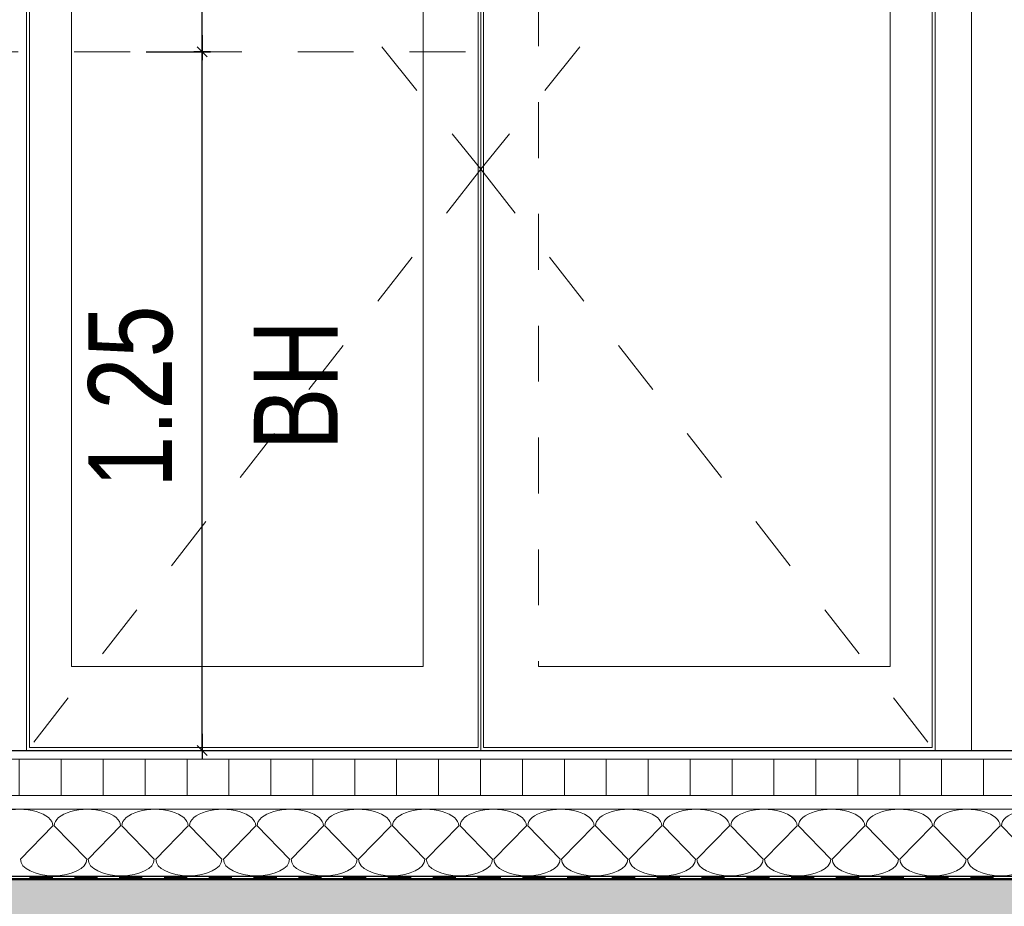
# Model space of a CAD drawing. Header units: metres. Extents: x 1314 to 1415, y -87 to -52.
# Tile 123 of 256: x 1338.9 to 1340.66, y -81.57 to -79.98. Entities that reach past the tile are written whole.
import ezdxf

# ---------------------------------------------------------------- set-up
doc = ezdxf.new("R2010")
doc.units = ezdxf.units.M
doc.header["$PDMODE"] = 65
for name, pattern in [('AUSGEZOGEN', [0]), ('PUNKT2_S9', [0.0015, 0, -0.0015]), ('VERDECKT2_S2', [0.15, 0.1, -0.05])]:
    doc.linetypes.add(name, pattern=pattern)
for name, color, linetype, lineweight in [('XR$2$Achsen', 4, 'AUSGEZOGEN', 13), ('XR$2$Ansicht', 1, 'AUSGEZOGEN', 50), ('XR$2$Design', 4, 'AUSGEZOGEN', 13), ('XR$2$Fenster', 3, 'AUSGEZOGEN', 18), ('XR$2$Text 1_100', 3, 'AUSGEZOGEN', 18), ('XR$2$Türen', 3, 'AUSGEZOGEN', 18), ('XR$2$Wand', 1, 'AUSGEZOGEN', 50), ('XR$3$Maßlinie 1_50', 7, 'AUSGEZOGEN', 25), ('XR$4$Design', 4, 'AUSGEZOGEN', 13), ('XR$4$Muster', 4, 'AUSGEZOGEN', 13), ('XR$4$Schraffur', 4, 'AUSGEZOGEN', 13), ('XR$4$Wand', 1, 'AUSGEZOGEN', 50)]:
    doc.layers.add(name, color=color, linetype=linetype, lineweight=lineweight)
doc.styles.add('ARIAL', font='arial.ttf')
doc.dimstyles.new('DIMSTYLE_18', dxfattribs={"dimtxt": 0.175, "dimasz": 0.15, "dimexe": 0, "dimexo": 0, "dimgap": 0.0875, "dimtad": 2, "dimdec": 3, "dimrnd": 0.005, "dimzin": 4, "dimdsep": 46, "dimtxsty": 'ARIAL', "dimblk1": 'ALL_ML_KREIS', "dimblk2": 'ALL_ML_KREIS', "dimsah": 1, "dimcen": 0, "dimclrd": 3, "dimclre": 3, "dimclrt": 3, "dimadec": 0, "dimazin": 0, "dimtfac": 1, "dimtdec": 0, "dimtix": 1, "dimtmove": 2, "dimatfit": 3, "dimfxl": 0, "dimtzin": 0, "dimlwd": 0, "dimlwe": 25, "dimarcsym": 0})
doc.dimstyles.new('DIMSTYLE_20', dxfattribs={"dimtxt": 0.15, "dimasz": 0.03, "dimexe": 0, "dimexo": 0, "dimgap": 0.075, "dimtad": 2, "dimrnd": 0.005, "dimzin": 4, "dimdsep": 46, "dimtxsty": 'ARIAL', "dimblk1": 'ALL_ML_STRICH', "dimblk2": 'ALL_ML_STRICH', "dimsah": 1, "dimcen": 0, "dimclrd": 3, "dimclre": 3, "dimclrt": 3, "dimadec": 0, "dimazin": 0, "dimtfac": 1, "dimtdec": 0, "dimtix": 1, "dimtmove": 2, "dimatfit": 3, "dimfxl": 0, "dimtzin": 0, "dimlwd": 0, "dimlwe": 25, "dimarcsym": 0})
doc.dimstyles.new('DIMSTYLE_7', dxfattribs={"dimtxt": 0.125, "dimasz": 0.15, "dimexe": 0, "dimexo": 0, "dimgap": 0.0625, "dimtad": 2, "dimdec": 3, "dimrnd": 0.005, "dimzin": 4, "dimdsep": 46, "dimtxsty": 'ARIAL', "dimblk1": 'ALL_ML_KREIS', "dimblk2": 'ALL_ML_KREIS', "dimsah": 1, "dimcen": 0, "dimclrd": 3, "dimclre": 3, "dimclrt": 3, "dimadec": 0, "dimazin": 0, "dimtfac": 1, "dimtdec": 0, "dimtix": 1, "dimtmove": 2, "dimatfit": 3, "dimfxl": 0, "dimtzin": 0, "dimlwd": 0, "dimlwe": 25, "dimarcsym": 0})
doc.dimstyles.new('DIMSTYLE_9', dxfattribs={"dimtxt": 0.125, "dimasz": 0.15, "dimexe": 0, "dimexo": 0, "dimgap": 0.0625, "dimtad": 2, "dimrnd": 0.005, "dimzin": 4, "dimdsep": 46, "dimtxsty": 'ARIAL', "dimblk1": 'ALL_ML_KREIS', "dimblk2": 'ALL_ML_KREIS', "dimsah": 1, "dimcen": 0, "dimclrd": 3, "dimclre": 3, "dimclrt": 3, "dimadec": 0, "dimazin": 0, "dimtfac": 1, "dimtdec": 0, "dimtix": 1, "dimtmove": 2, "dimatfit": 3, "dimfxl": 0, "dimtzin": 0, "dimlwd": 0, "dimlwe": 25, "dimarcsym": 0})

# ---------------------------------------------------------------- blocks, each defined once
blk = doc.blocks.new('MUSTERELEMENT_29')
at = {"layer": 'XR$2$Design', "color": 4, "linetype": 'AUSGEZOGEN', "lineweight": 13, "transparency": 33554687}
for p, q in [((1338.839, -81.5158), (1338.9191, -81.5158)), ((1338.9191, -81.5158), (1338.9993, -81.5158)), ((1338.9191, -81.5158), (1338.9191, -81.5208)), ((1338.9191, -81.5158), (1338.9191, -81.5208)), ((1338.9191, -81.5168), (1338.9592, -81.5168)), ((1338.9191, -81.5178), (1338.9592, -81.5178)), ((1338.9592, -81.5158), (1338.9592, -81.5208)), ((1338.9993, -81.5158), (1339.0794, -81.5158)), ((1338.9993, -81.5158), (1338.9993, -81.5208)), ((1338.9993, -81.5158), (1338.9993, -81.5208)), ((1338.9993, -81.5168), (1339.0393, -81.5168)), ((1338.9993, -81.5178), (1339.0393, -81.5178)), ((1339.0393, -81.5158), (1339.0393, -81.5208)), ((1339.0794, -81.5158), (1339.1596, -81.5158)), ((1339.0794, -81.5158), (1339.0794, -81.5208)), ((1339.0794, -81.5158), (1339.0794, -81.5208)), ((1339.0794, -81.5168), (1339.1195, -81.5168)), ((1339.0794, -81.5178), (1339.1195, -81.5178)), ((1339.1195, -81.5158), (1339.1195, -81.5208)), ((1339.1596, -81.5158), (1339.2397, -81.5158)), ((1339.1596, -81.5158), (1339.1596, -81.5208)), ((1339.1596, -81.5158), (1339.1596, -81.5208)), ((1339.1596, -81.5168), (1339.1996, -81.5168)), ((1339.1596, -81.5178), (1339.1996, -81.5178)), ((1339.1996, -81.5158), (1339.1996, -81.5208)), ((1339.2397, -81.5158), (1339.3198, -81.5158)), ((1339.2397, -81.5158), (1339.2397, -81.5208)), ((1339.2397, -81.5158), (1339.2397, -81.5208)), ((1339.2397, -81.5168), (1339.2798, -81.5168)), ((1339.2397, -81.5178), (1339.2798, -81.5178)), ((1339.2798, -81.5158), (1339.2798, -81.5208)), ((1339.3198, -81.5158), (1339.4, -81.5158)), ((1339.3198, -81.5158), (1339.3198, -81.5208)), ((1339.3198, -81.5158), (1339.3198, -81.5208)), ((1339.3198, -81.5168), (1339.3599, -81.5168)), ((1339.3198, -81.5178), (1339.3599, -81.5178)), ((1339.3599, -81.5158), (1339.3599, -81.5208)), ((1339.4, -81.5158), (1339.4801, -81.5158)), ((1339.4, -81.5158), (1339.4, -81.5208)), ((1339.4, -81.5158), (1339.4, -81.5208)), ((1339.4, -81.5168), (1339.44, -81.5168)), ((1339.4, -81.5178), (1339.44, -81.5178)), ((1339.44, -81.5158), (1339.44, -81.5208)), ((1339.4801, -81.5158), (1339.5602, -81.5158)), ((1339.4801, -81.5158), (1339.4801, -81.5208)), ((1339.4801, -81.5158), (1339.4801, -81.5208)), ((1339.4801, -81.5168), (1339.5202, -81.5168)), ((1339.4801, -81.5178), (1339.5202, -81.5178)), ((1339.5202, -81.5158), (1339.5202, -81.5208)), ((1339.5602, -81.5158), (1339.6404, -81.5158)), ((1339.5602, -81.5158), (1339.5602, -81.5208)), ((1339.5602, -81.5158), (1339.5602, -81.5208)), ((1339.5602, -81.5168), (1339.6003, -81.5168)), ((1339.5602, -81.5178), (1339.6003, -81.5178)), ((1339.6003, -81.5158), (1339.6003, -81.5208)), ((1339.6404, -81.5158), (1339.7205, -81.5158)), ((1339.6404, -81.5158), (1339.6404, -81.5208)), ((1339.6404, -81.5158), (1339.6404, -81.5208)), ((1339.6404, -81.5168), (1339.6805, -81.5168)), ((1339.6404, -81.5178), (1339.6805, -81.5178)), ((1339.6805, -81.5158), (1339.6805, -81.5208)), ((1339.7205, -81.5158), (1339.8007, -81.5158)), ((1339.7205, -81.5158), (1339.7205, -81.5208)), ((1339.7205, -81.5158), (1339.7205, -81.5208)), ((1339.7205, -81.5168), (1339.7606, -81.5168)), ((1339.7205, -81.5178), (1339.7606, -81.5178)), ((1339.7606, -81.5158), (1339.7606, -81.5208)), ((1339.8007, -81.5158), (1339.8808, -81.5158)), ((1339.8007, -81.5158), (1339.8007, -81.5208)), ((1339.8007, -81.5158), (1339.8007, -81.5208)), ((1339.8007, -81.5168), (1339.8407, -81.5168)), ((1339.8007, -81.5178), (1339.8407, -81.5178)), ((1339.8407, -81.5158), (1339.8407, -81.5208)), ((1339.8808, -81.5158), (1339.9609, -81.5158)), ((1339.8808, -81.5158), (1339.8808, -81.5208)), ((1339.8808, -81.5158), (1339.8808, -81.5208)), ((1339.8808, -81.5168), (1339.9209, -81.5168)), ((1339.8808, -81.5178), (1339.9209, -81.5178)), ((1339.9209, -81.5158), (1339.9209, -81.5208)), ((1339.9609, -81.5158), (1340.0411, -81.5158)), ((1339.9609, -81.5158), (1339.9609, -81.5208)), ((1339.9609, -81.5158), (1339.9609, -81.5208)), ((1339.9609, -81.5168), (1340.001, -81.5168)), ((1339.9609, -81.5178), (1340.001, -81.5178)), ((1340.001, -81.5158), (1340.001, -81.5208)), ((1340.0411, -81.5158), (1340.1212, -81.5158)), ((1340.0411, -81.5158), (1340.0411, -81.5208)), ((1340.0411, -81.5158), (1340.0411, -81.5208)), ((1340.0411, -81.5168), (1340.0812, -81.5168)), ((1340.0411, -81.5178), (1340.0812, -81.5178)), ((1340.0812, -81.5158), (1340.0812, -81.5208)), ((1340.1212, -81.5158), (1340.2014, -81.5158)), ((1340.1212, -81.5158), (1340.1212, -81.5208)), ((1340.1212, -81.5158), (1340.1212, -81.5208)), ((1340.1212, -81.5168), (1340.1613, -81.5168)), ((1340.1212, -81.5178), (1340.1613, -81.5178)), ((1340.1613, -81.5158), (1340.1613, -81.5208)), ((1340.2014, -81.5158), (1340.2815, -81.5158)), ((1340.2014, -81.5158), (1340.2014, -81.5208)), ((1340.2014, -81.5158), (1340.2014, -81.5208)), ((1340.2014, -81.5168), (1340.2414, -81.5168)), ((1340.2014, -81.5178), (1340.2414, -81.5178)), ((1340.2414, -81.5158), (1340.2414, -81.5208)), ((1340.2815, -81.5158), (1340.3616, -81.5158)), ((1340.2815, -81.5158), (1340.2815, -81.5208)), ((1340.2815, -81.5158), (1340.2815, -81.5208)), ((1340.2815, -81.5168), (1340.3216, -81.5168)), ((1340.2815, -81.5178), (1340.3216, -81.5178)), ((1340.3216, -81.5158), (1340.3216, -81.5208)), ((1340.3616, -81.5158), (1340.4418, -81.5158)), ((1340.3616, -81.5158), (1340.3616, -81.5208)), ((1340.3616, -81.5158), (1340.3616, -81.5208)), ((1340.3616, -81.5168), (1340.4017, -81.5168)), ((1340.3616, -81.5178), (1340.4017, -81.5178)), ((1340.4017, -81.5158), (1340.4017, -81.5208)), ((1340.4418, -81.5158), (1340.5219, -81.5158)), ((1340.4418, -81.5158), (1340.4418, -81.5208)), ((1340.4418, -81.5158), (1340.4418, -81.5208)), ((1340.4418, -81.5168), (1340.4819, -81.5168)), ((1340.4418, -81.5178), (1340.4819, -81.5178)), ((1340.4819, -81.5158), (1340.4819, -81.5208)), ((1340.5219, -81.5158), (1340.6021, -81.5158)), ((1340.5219, -81.5158), (1340.5219, -81.5208)), ((1340.5219, -81.5158), (1340.5219, -81.5208)), ((1340.5219, -81.5168), (1340.562, -81.5168)), ((1340.5219, -81.5178), (1340.562, -81.5178)), ((1340.562, -81.5158), (1340.562, -81.5208)), ((1340.6021, -81.5158), (1340.6822, -81.5158)), ((1340.6021, -81.5158), (1340.6021, -81.5208)), ((1340.6021, -81.5158), (1340.6021, -81.5208)), ((1340.6021, -81.5168), (1340.6421, -81.5168)), ((1340.6021, -81.5178), (1340.6421, -81.5178)), ((1340.6421, -81.5158), (1340.6421, -81.5208)), ((1338.839, -81.5208), (1338.9191, -81.5208)), ((1338.9191, -81.5188), (1338.9592, -81.5188)), ((1338.9191, -81.5198), (1338.9592, -81.5198)), ((1338.9191, -81.5208), (1338.9993, -81.5208)), ((1338.9993, -81.5188), (1339.0393, -81.5188)), ((1338.9993, -81.5198), (1339.0393, -81.5198)), ((1338.9993, -81.5208), (1339.0794, -81.5208)), ((1339.0794, -81.5188), (1339.1195, -81.5188)), ((1339.0794, -81.5198), (1339.1195, -81.5198)), ((1339.0794, -81.5208), (1339.1596, -81.5208)), ((1339.1596, -81.5188), (1339.1996, -81.5188)), ((1339.1596, -81.5198), (1339.1996, -81.5198)), ((1339.1596, -81.5208), (1339.2397, -81.5208)), ((1339.2397, -81.5188), (1339.2798, -81.5188)), ((1339.2397, -81.5198), (1339.2798, -81.5198)), ((1339.2397, -81.5208), (1339.3198, -81.5208)), ((1339.3198, -81.5188), (1339.3599, -81.5188)), ((1339.3198, -81.5198), (1339.3599, -81.5198)), ((1339.3198, -81.5208), (1339.4, -81.5208)), ((1339.4, -81.5188), (1339.44, -81.5188)), ((1339.4, -81.5198), (1339.44, -81.5198)), ((1339.4, -81.5208), (1339.4801, -81.5208)), ((1339.4801, -81.5188), (1339.5202, -81.5188)), ((1339.4801, -81.5198), (1339.5202, -81.5198)), ((1339.4801, -81.5208), (1339.5602, -81.5208)), ((1339.5602, -81.5188), (1339.6003, -81.5188)), ((1339.5602, -81.5198), (1339.6003, -81.5198)), ((1339.5602, -81.5208), (1339.6404, -81.5208)), ((1339.6404, -81.5188), (1339.6805, -81.5188)), ((1339.6404, -81.5198), (1339.6805, -81.5198)), ((1339.6404, -81.5208), (1339.7205, -81.5208)), ((1339.7205, -81.5188), (1339.7606, -81.5188)), ((1339.7205, -81.5198), (1339.7606, -81.5198)), ((1339.7205, -81.5208), (1339.8007, -81.5208)), ((1339.8007, -81.5188), (1339.8407, -81.5188)), ((1339.8007, -81.5198), (1339.8407, -81.5198)), ((1339.8007, -81.5208), (1339.8808, -81.5208)), ((1339.8808, -81.5188), (1339.9209, -81.5188)), ((1339.8808, -81.5198), (1339.9209, -81.5198)), ((1339.8808, -81.5208), (1339.9609, -81.5208)), ((1339.9609, -81.5188), (1340.001, -81.5188)), ((1339.9609, -81.5198), (1340.001, -81.5198)), ((1339.9609, -81.5208), (1340.0411, -81.5208)), ((1340.0411, -81.5188), (1340.0812, -81.5188)), ((1340.0411, -81.5198), (1340.0812, -81.5198)), ((1340.0411, -81.5208), (1340.1212, -81.5208)), ((1340.1212, -81.5188), (1340.1613, -81.5188)), ((1340.1212, -81.5198), (1340.1613, -81.5198)), ((1340.1212, -81.5208), (1340.2014, -81.5208)), ((1340.2014, -81.5188), (1340.2414, -81.5188)), ((1340.2014, -81.5198), (1340.2414, -81.5198)), ((1340.2014, -81.5208), (1340.2815, -81.5208)), ((1340.2815, -81.5188), (1340.3216, -81.5188)), ((1340.2815, -81.5198), (1340.3216, -81.5198)), ((1340.2815, -81.5208), (1340.3616, -81.5208)), ((1340.3616, -81.5188), (1340.4017, -81.5188)), ((1340.3616, -81.5198), (1340.4017, -81.5198)), ((1340.3616, -81.5208), (1340.4418, -81.5208)), ((1340.4418, -81.5188), (1340.4819, -81.5188)), ((1340.4418, -81.5198), (1340.4819, -81.5198)), ((1340.4418, -81.5208), (1340.5219, -81.5208)), ((1340.5219, -81.5188), (1340.562, -81.5188)), ((1340.5219, -81.5198), (1340.562, -81.5198)), ((1340.5219, -81.5208), (1340.6021, -81.5208)), ((1340.6021, -81.5188), (1340.6421, -81.5188)), ((1340.6021, -81.5198), (1340.6421, -81.5198)), ((1340.6021, -81.5208), (1340.6822, -81.5208))]:
    blk.add_line(p, q, dxfattribs=at)
blk = doc.blocks.new('ALL_ML_KREIS')
at = {"color": 0, "linetype": 'ByBlock', "lineweight": -2}
for p, q in [((0, -0.5), (0, 0.5)), ((-1, 0), (0.5, 0))]:
    blk.add_line(p, q, dxfattribs=at)
blk.add_circle((0, 0), 0.15, dxfattribs=at)
blk = doc.blocks.new('*D110')
at = {"layer": 'DEFPOINTS', "color": 3, "linetype": 'AUSGEZOGEN', "lineweight": 25, "transparency": 33554687}
for p in [(1358.4732, -77.3937), (1338.3582, -77.8099), (1338.3582, -84.3412)]:
    blk.add_point(p, dxfattribs=at)
at = {"layer": 'XR$3$Maßlinie 1_50', "color": 3, "linetype": 'AUSGEZOGEN', "lineweight": -2, "transparency": 33554687}
for p, q in [((1338.3582, -84.0412), (1338.3582, -84.3412)), ((1358.4732, -84.0412), (1358.4732, -84.3412)), ((1338.3582, -84.3412), (1358.4732, -84.3412))]:
    blk.add_line(p, q, dxfattribs=at)
at = {"layer": 'XR$3$Maßlinie 1_50', "color": 3, "linetype": 'AUSGEZOGEN', "lineweight": 25, "transparency": 33554687, "xscale": 0.15, "yscale": 0.15, "zscale": 0.15, "rotation": 180}
blk.add_blockref('ALL_ML_KREIS', (1338.3582, -84.3412), dxfattribs=at)
at = {"layer": 'XR$3$Maßlinie 1_50', "color": 3, "linetype": 'AUSGEZOGEN', "lineweight": 25, "transparency": 33554687, "xscale": 0.15, "yscale": 0.15, "zscale": 0.15}
blk.add_blockref('ALL_ML_KREIS', (1358.4732, -84.3412), dxfattribs=at)
at = {"layer": 'XR$3$Maßlinie 1_50', "color": 3, "linetype": 'AUSGEZOGEN', "lineweight": 25, "transparency": 33554687, "insert": (1348.4387, -84.2007), "char_height": 0.175, "width": 1.05, "attachment_point": 5, "style": 'ARIAL'}
blk.add_mtext('\\A1;{\\fArial|i0|b1;\\A1;{20.11\\H0.115500;\\S5^ ;}}', dxfattribs=at)
blk = doc.blocks.new('*D131')
at = {"layer": 'DEFPOINTS', "color": 3, "linetype": 'AUSGEZOGEN', "lineweight": 25, "transparency": 33554687}
for p in [(1358.2332, -78.6988), (1338.5982, -78.8364), (1338.5982, -83.7271)]:
    blk.add_point(p, dxfattribs=at)
at = {"layer": 'XR$3$Maßlinie 1_50', "color": 3, "linetype": 'AUSGEZOGEN', "lineweight": -2, "transparency": 33554687}
for p, q in [((1338.5982, -83.4271), (1338.5982, -83.7271)), ((1358.2332, -83.4271), (1358.2332, -83.7271)), ((1338.5982, -83.7271), (1358.2332, -83.7271))]:
    blk.add_line(p, q, dxfattribs=at)
at = {"layer": 'XR$3$Maßlinie 1_50', "color": 3, "linetype": 'AUSGEZOGEN', "lineweight": 25, "transparency": 33554687, "xscale": 0.15, "yscale": 0.15, "zscale": 0.15, "rotation": 180}
blk.add_blockref('ALL_ML_KREIS', (1338.5982, -83.7271), dxfattribs=at)
at = {"layer": 'XR$3$Maßlinie 1_50', "color": 3, "linetype": 'AUSGEZOGEN', "lineweight": 25, "transparency": 33554687, "xscale": 0.15, "yscale": 0.15, "zscale": 0.15}
blk.add_blockref('ALL_ML_KREIS', (1358.2332, -83.7271), dxfattribs=at)
at = {"layer": 'XR$3$Maßlinie 1_50', "color": 3, "linetype": 'AUSGEZOGEN', "lineweight": 25, "transparency": 33554687, "insert": (1348.4326, -83.6124), "char_height": 0.125, "width": 0.75, "attachment_point": 5, "style": 'ARIAL'}
blk.add_mtext('\\A1;{\\A1;{19.63\\H0.082500;\\S5^ ;}}', dxfattribs=at)
blk = doc.blocks.new('*D144')
at = {"layer": 'DEFPOINTS', "color": 3, "linetype": 'AUSGEZOGEN', "lineweight": 25, "transparency": 33554687}
for p in [(1342.1082, -79.3758), (1338.5982, -79.9031), (1338.5982, -83.1268)]:
    blk.add_point(p, dxfattribs=at)
at = {"layer": 'XR$3$Maßlinie 1_50', "color": 3, "linetype": 'AUSGEZOGEN', "lineweight": -2, "transparency": 33554687}
for p, q in [((1338.5982, -82.8268), (1338.5982, -83.1268)), ((1342.1082, -82.8268), (1342.1082, -83.1268)), ((1338.5982, -83.1268), (1342.1082, -83.1268))]:
    blk.add_line(p, q, dxfattribs=at)
at = {"layer": 'XR$3$Maßlinie 1_50', "color": 3, "linetype": 'AUSGEZOGEN', "lineweight": 25, "transparency": 33554687, "xscale": 0.15, "yscale": 0.15, "zscale": 0.15, "rotation": 180}
blk.add_blockref('ALL_ML_KREIS', (1338.5982, -83.1268), dxfattribs=at)
at = {"layer": 'XR$3$Maßlinie 1_50', "color": 3, "linetype": 'AUSGEZOGEN', "lineweight": 25, "transparency": 33554687, "xscale": 0.15, "yscale": 0.15, "zscale": 0.15}
blk.add_blockref('ALL_ML_KREIS', (1342.1082, -83.1268), dxfattribs=at)
at = {"layer": 'XR$3$Maßlinie 1_50', "color": 3, "linetype": 'AUSGEZOGEN', "lineweight": 25, "transparency": 33554687, "insert": (1340.3743, -83.0121), "char_height": 0.125, "width": 0.5, "attachment_point": 5, "style": 'ARIAL'}
blk.add_mtext('\\A1;{\\A1;{3.51\\H0.082500;\\S^ ;}}', dxfattribs=at)
blk = doc.blocks.new('ALL_ML_STRICH')
at = {"color": 0, "linetype": 'ByBlock', "lineweight": -2}
for p, q in [((-1, 0), (0.5, 0)), ((-0.3, -0.3), (0.3, 0.3)), ((0, -0.5), (0, 0.5))]:
    blk.add_line(p, q, dxfattribs=at)
blk = doc.blocks.new('*D152')
at = {"layer": 'DEFPOINTS', "color": 3, "linetype": 'AUSGEZOGEN', "lineweight": 25, "transparency": 33554687}
for p in [(1338.5982, -80.0411), (1338.5982, -81.2911), (1339.227, -81.2911)]:
    blk.add_point(p, dxfattribs=at)
at = {"layer": 'XR$3$Maßlinie 1_50', "color": 3, "linetype": 'AUSGEZOGEN', "lineweight": -2, "transparency": 33554687}
for p, q in [((1339.127, -80.0411), (1339.227, -80.0411)), ((1339.227, -81.2911), (1339.227, -80.0411)), ((1339.127, -81.2911), (1339.227, -81.2911))]:
    blk.add_line(p, q, dxfattribs=at)
at = {"layer": 'XR$3$Maßlinie 1_50', "color": 3, "linetype": 'AUSGEZOGEN', "lineweight": 25, "transparency": 33554687, "xscale": 0.03000000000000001, "yscale": 0.03000000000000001, "zscale": 0.03000000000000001}
for p, rotation in [((1339.227, -80.0411), 90), ((1339.227, -81.2911), 270)]:
    blk.add_blockref('ALL_ML_STRICH', p, dxfattribs=dict(at, rotation=rotation))
at = {"layer": 'XR$3$Maßlinie 1_50', "color": 3, "linetype": 'AUSGEZOGEN', "lineweight": 25, "transparency": 33554687, "insert": (1339.0994, -80.6579), "char_height": 0.15, "width": 0.48, "attachment_point": 5, "rotation": 90, "style": 'ARIAL'}
blk.add_mtext('\\W0.80;\\A1;{\\A1;{1.25\\H0.099000;\\S^ ;}}', dxfattribs=at)
blk = doc.blocks.new('*D153')
at = {"layer": 'DEFPOINTS', "color": 3, "linetype": 'AUSGEZOGEN', "lineweight": 25, "transparency": 33554687}
for p in [(1338.5982, -79.0411), (1338.5982, -80.0411), (1339.227, -80.0411)]:
    blk.add_point(p, dxfattribs=at)
at = {"layer": 'XR$3$Maßlinie 1_50', "color": 3, "linetype": 'AUSGEZOGEN', "lineweight": -2, "transparency": 33554687}
for p, q in [((1339.127, -79.0411), (1339.227, -79.0411)), ((1339.227, -80.0411), (1339.227, -79.0411)), ((1339.127, -80.0411), (1339.227, -80.0411))]:
    blk.add_line(p, q, dxfattribs=at)
at = {"layer": 'XR$3$Maßlinie 1_50', "color": 3, "linetype": 'AUSGEZOGEN', "lineweight": 25, "transparency": 33554687, "xscale": 0.03000000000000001, "yscale": 0.03000000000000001, "zscale": 0.03000000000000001}
for p, rotation in [((1339.227, -79.0411), 90), ((1339.227, -80.0411), 270)]:
    blk.add_blockref('ALL_ML_STRICH', p, dxfattribs=dict(at, rotation=rotation))
at = {"layer": 'XR$3$Maßlinie 1_50', "color": 3, "linetype": 'AUSGEZOGEN', "lineweight": 25, "transparency": 33554687, "insert": (1339.0994, -79.5323), "char_height": 0.15, "width": 0.48, "attachment_point": 5, "rotation": 90, "style": 'ARIAL'}
blk.add_mtext('\\W0.80;\\A1;{\\A1;{1.00\\H0.099000;\\S^ ;}}', dxfattribs=at)
blk = doc.blocks.new('*D156')
at = {"layer": 'DEFPOINTS', "color": 3, "linetype": 'AUSGEZOGEN', "lineweight": 25, "transparency": 33554687}
for p in [(1341.3236, -78.0511), (1340.5832, -81.2908), (1341.6076, -81.2908)]:
    blk.add_point(p, dxfattribs=at)
at = {"layer": 'XR$3$Maßlinie 1_50', "color": 3, "linetype": 'AUSGEZOGEN', "lineweight": -2, "transparency": 33554687}
for p, q in [((1341.5076, -78.0511), (1341.6076, -78.0511)), ((1341.6076, -81.2908), (1341.6076, -78.0511)), ((1341.5076, -81.2908), (1341.6076, -81.2908))]:
    blk.add_line(p, q, dxfattribs=at)
at = {"layer": 'XR$3$Maßlinie 1_50', "color": 3, "linetype": 'AUSGEZOGEN', "lineweight": 25, "transparency": 33554687, "xscale": 0.03000000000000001, "yscale": 0.03000000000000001, "zscale": 0.03000000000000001}
for p, rotation in [((1341.6076, -78.0511), 90), ((1341.6076, -81.2908), 270)]:
    blk.add_blockref('ALL_ML_STRICH', p, dxfattribs=dict(at, rotation=rotation))
at = {"layer": 'XR$3$Maßlinie 1_50', "color": 3, "linetype": 'AUSGEZOGEN', "lineweight": 25, "transparency": 33554687, "insert": (1341.48, -79.6621), "char_height": 0.15, "width": 0.48, "attachment_point": 5, "rotation": 90, "style": 'ARIAL'}
blk.add_mtext('\\W0.80;\\A1;{\\A1;{3.24\\H0.099000;\\S^ ;}}', dxfattribs=at)
blk = doc.blocks.new('MUSTERELEMENT_65')
at = {"layer": 'XR$4$Design', "color": 4, "linetype": 'AUSGEZOGEN', "lineweight": 13, "transparency": 33554687}
for p, q in [((1338.902, -81.4855), (1338.9601, -81.4255)), ((1338.9625, -81.4255), (1339.0206, -81.4855)), ((1339.023, -81.4855), (1339.0811, -81.4255)), ((1339.0835, -81.4255), (1339.1416, -81.4855)), ((1339.144, -81.4855), (1339.2021, -81.4255)), ((1339.2045, -81.4255), (1339.2626, -81.4855)), ((1339.2651, -81.4855), (1339.3232, -81.4255)), ((1339.3256, -81.4255), (1339.3837, -81.4855)), ((1339.3861, -81.4855), (1339.4442, -81.4255)), ((1339.4466, -81.4255), (1339.5047, -81.4855)), ((1339.5071, -81.4855), (1339.5652, -81.4255)), ((1339.5676, -81.4255), (1339.6257, -81.4855)), ((1339.6282, -81.4855), (1339.6863, -81.4255)), ((1339.6887, -81.4255), (1339.7468, -81.4855)), ((1339.7492, -81.4855), (1339.8073, -81.4255)), ((1339.8097, -81.4255), (1339.8678, -81.4855)), ((1339.8702, -81.4855), (1339.9283, -81.4255)), ((1339.9307, -81.4255), (1339.9888, -81.4855)), ((1339.9913, -81.4855), (1340.0494, -81.4255)), ((1340.0518, -81.4255), (1340.1099, -81.4855)), ((1340.1123, -81.4855), (1340.1704, -81.4255)), ((1340.1728, -81.4255), (1340.2309, -81.4855)), ((1340.2333, -81.4855), (1340.2914, -81.4255)), ((1340.2939, -81.4255), (1340.3519, -81.4855)), ((1340.3544, -81.4855), (1340.4125, -81.4255)), ((1340.4149, -81.4255), (1340.473, -81.4855)), ((1340.4754, -81.4855), (1340.5335, -81.4255)), ((1340.5359, -81.4255), (1340.594, -81.4855)), ((1340.5964, -81.4855), (1340.6545, -81.4255)), ((1340.657, -81.4255), (1340.7151, -81.4855))]:
    blk.add_line(p, q, dxfattribs=at)
for centre, start_param, end_param in [((1338.9007, -81.4255), 0, 3.141593), ((1339.0218, -81.4255), 0, 3.141593), ((1339.1428, -81.4255), 0, 3.141593), ((1339.2638, -81.4255), 0, 3.141593), ((1339.3849, -81.4255), 0, 3.141593), ((1339.5059, -81.4255), 0, 3.141593), ((1339.627, -81.4255), 0, 3.141593), ((1339.748, -81.4255), 0, 3.141593), ((1339.869, -81.4255), 0, 3.141593), ((1339.9901, -81.4255), 0, 3.141593), ((1340.1111, -81.4255), 0, 3.141593), ((1340.2321, -81.4255), 0, 3.141593), ((1340.3532, -81.4255), 0, 3.141593), ((1340.4742, -81.4255), 0, 3.141593), ((1340.5952, -81.4255), 0, 3.141593), ((1340.7163, -81.4255), 0, 3.141593), ((1338.9613, -81.4855), 3.141593, 4.712389), ((1338.9613, -81.4855), 4.712389, 6.283185), ((1339.0823, -81.4855), 3.141593, 4.712389), ((1339.0823, -81.4855), 4.712389, 6.283185), ((1339.2033, -81.4855), 3.141593, 4.712389), ((1339.2033, -81.4855), 4.712389, 6.283185), ((1339.3244, -81.4855), 3.141593, 4.712389), ((1339.3244, -81.4855), 4.712389, 6.283185), ((1339.4454, -81.4855), 3.141593, 4.712389), ((1339.4454, -81.4855), 4.712389, 6.283185), ((1339.5664, -81.4855), 3.141593, 4.712389), ((1339.5664, -81.4855), 4.712389, 6.283185), ((1339.6875, -81.4855), 3.141593, 4.712389), ((1339.6875, -81.4855), 4.712389, 6.283185), ((1339.8085, -81.4855), 3.141593, 4.712389), ((1339.8085, -81.4855), 4.712389, 6.283185), ((1339.9295, -81.4855), 3.141593, 4.712389), ((1339.9295, -81.4855), 4.712389, 6.283185), ((1340.0506, -81.4855), 3.141593, 4.712389), ((1340.0506, -81.4855), 4.712389, 6.283185), ((1340.1716, -81.4855), 3.141593, 4.712389), ((1340.1716, -81.4855), 4.712389, 6.283185), ((1340.2926, -81.4855), 3.141593, 4.712389), ((1340.2926, -81.4855), 4.712389, 6.283185), ((1340.4137, -81.4855), 3.141593, 4.712389), ((1340.4137, -81.4855), 4.712389, 6.283185), ((1340.5347, -81.4855), 3.141593, 4.712389), ((1340.5347, -81.4855), 4.712389, 6.283185), ((1340.6557, -81.4855), 3.141593, 4.712389), ((1340.6557, -81.4855), 4.712389, 6.283185)]:
    blk.add_ellipse(centre, major_axis=(0.0593, 0), ratio=0.495726, start_param=start_param, end_param=end_param, dxfattribs=at)

msp = doc.modelspace()

# ---------------------------------------------------------------- hatches: boundary and pattern name
at = {"layer": 'XR$4$Muster', "linetype": 'AUSGEZOGEN', "lineweight": 13, "transparency": 33554687}
h = msp.add_hatch(dxfattribs=at)
h.set_pattern_fill('MUSTER', color=3, scale=0.09, angle=315, style=0, pattern_type=2)
h.set_pattern_definition([(315, (0.25456, -6e-17), (0.1272792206, -3e-17), [0.09, -0.09]), (45, (0.25456, -6e-17), (3e-17, 0.1272792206), [0.09, -0.09])])
h.paths.add_polyline_path([(1338.3582, -81.5211), (1338.3582, -82.1711), (1338.8582, -82.1711), (1338.8582, -81.7711), (1357.9732, -81.7711), (1357.9732, -82.1711), (1358.4732, -82.1711), (1358.4732, -81.5211)], flags=0)
at = {"layer": 'XR$4$Schraffur', "linetype": 'AUSGEZOGEN', "lineweight": 13, "transparency": 33554687}
h = msp.add_hatch(dxfattribs=at)
h.set_pattern_fill('SCHRAFFUR_1', color=4, scale=0.05, style=0, pattern_type=2)
h.set_pattern_definition([(90, (0, 0), (-0.15, 9e-18), []), (90, (-0.075, 9e-18), (-0.15, 9e-18), [])])
h.paths.add_polyline_path([(1338.5982, -81.3061), (1338.5982, -81.3711), (1342.1082, -81.3711), (1342.1082, -81.3061)], flags=0)

# ---------------------------------------------------------------- linework, layer by layer
at = {"layer": 'XR$2$Achsen', "color": 4, "linetype": 'PUNKT2_S9', "lineweight": 13, "transparency": 33554687}
msp.add_line((1338.5982, -80.0411), (1339.7713, -80.0411), dxfattribs=at)
at = {"layer": 'XR$2$Ansicht', "color": 4, "linetype": 'AUSGEZOGEN', "lineweight": 13, "transparency": 33554687}
msp.add_line((1340.6032, -78.5411), (1340.6032, -81.2908), dxfattribs=at)
at = {"layer": 'XR$2$Ansicht', "color": 4, "linetype": 'VERDECKT2_S2', "lineweight": 13, "transparency": 33554687}
for p, q in [((1338.9182, -79.2561), (1339.7257, -80.2508)), ((1340.5332, -79.2561), (1339.7257, -80.2508)), ((1339.7257, -80.2508), (1338.9182, -81.2858)), ((1339.7257, -80.2508), (1340.5332, -81.2858))]:
    msp.add_line(p, q, dxfattribs=at)
at = {"layer": 'XR$2$Design', "color": 3, "linetype": 'AUSGEZOGEN', "lineweight": 25, "transparency": 33554687}
msp.add_line((1338.5982, -81.2911), (1342.1082, -81.2911), dxfattribs=at)
at = {"layer": 'XR$2$Design', "color": 3, "linetype": 'AUSGEZOGEN', "lineweight": 13, "transparency": 33554687}
for p, q in [((1338.5982, -81.3061), (1342.1082, -81.3061)), ((1338.5982, -81.3961), (1342.1082, -81.3961)), ((1338.3582, -81.5161), (1358.4732, -81.5161))]:
    msp.add_line(p, q, dxfattribs=at)
at = {"layer": 'XR$2$Fenster', "color": 3, "linetype": 'AUSGEZOGEN', "lineweight": 13, "transparency": 33554687}
for p, q in [((1339.7207, -79.2561), (1339.7207, -81.2858)), ((1339.7307, -79.2561), (1339.7307, -81.2858))]:
    msp.add_line(p, q, dxfattribs=at)
at = {"layer": 'XR$2$Fenster', "color": 3, "linetype": 'AUSGEZOGEN', "lineweight": 18, "transparency": 33554687}
msp.add_line((1339.7257, -81.2908), (1339.7257, -79.2511), dxfattribs=at)
at = {"layer": 'XR$2$Fenster', "color": 35, "linetype": 'AUSGEZOGEN', "lineweight": 13, "transparency": 33554687}
for p, q in [((1338.9932, -79.3311), (1338.9932, -81.1408)), ((1339.6227, -79.3311), (1339.6227, -81.1408)), ((1340.4582, -79.3311), (1340.4582, -81.1408)), ((1338.9932, -81.1408), (1339.6227, -81.1408)), ((1339.8287, -81.1408), (1340.4582, -81.1408))]:
    msp.add_line(p, q, dxfattribs=at)
at = {"layer": 'XR$2$Fenster', "color": 35, "linetype": 'PUNKT2_S9', "lineweight": 13, "transparency": 33554687}
msp.add_line((1339.8287, -79.3311), (1339.8287, -81.1408), dxfattribs=at)
at = {"layer": 'XR$2$Türen', "color": 3, "linetype": 'AUSGEZOGEN', "lineweight": 13, "transparency": 33554687}
for p, q in [((1338.9132, -81.2908), (1338.9132, -79.2511)), ((1338.9182, -81.2858), (1338.9182, -79.2561)), ((1340.5332, -79.2561), (1340.5332, -81.2858)), ((1340.5382, -79.2511), (1340.5382, -81.2908)), ((1338.9182, -81.2858), (1339.7207, -81.2858)), ((1339.7307, -81.2858), (1340.5332, -81.2858))]:
    msp.add_line(p, q, dxfattribs=at)
at = {"layer": 'XR$2$Wand', "color": 1, "linetype": 'AUSGEZOGEN', "lineweight": 50, "transparency": 33554687}
msp.add_line((1338.3582, -81.5211), (1358.4732, -81.5211), dxfattribs=at)
at = {"layer": 'XR$4$Wand', "color": 4, "linetype": 'AUSGEZOGEN', "lineweight": 13, "transparency": 33554687}
msp.add_line((1338.5982, -81.3711), (1342.1082, -81.3711), dxfattribs=at)

# ---------------------------------------------------------------- block references
at = {"layer": 'XR$2$Design', "color": 4, "linetype": 'AUSGEZOGEN', "lineweight": 13, "transparency": 33554687}
msp.add_blockref('MUSTERELEMENT_29', (0, 0), dxfattribs=at)
at = {"layer": 'XR$4$Design', "color": 4, "linetype": 'AUSGEZOGEN', "lineweight": 13, "transparency": 33554687}
msp.add_blockref('MUSTERELEMENT_65', (0, 0), dxfattribs=at)

# ---------------------------------------------------------------- texts
at = {"layer": 'XR$2$Text 1_100', "color": 4, "linetype": 'AUSGEZOGEN', "lineweight": 25, "transparency": 33554687, "insert": (1339.4696, -80.7537), "char_height": 0.15, "width": 0.293877, "attachment_point": 7, "rotation": 90, "style": 'ARIAL'}
msp.add_mtext('\\W0.80;BH', dxfattribs=at)

# ---------------------------------------------------------------- dimensions: what is measured, and where the dimension line sits
at = {"layer": 'XR$3$Maßlinie 1_50', "color": 3, "linetype": 'AUSGEZOGEN', "lineweight": 25, "transparency": 33554687}
for base, p1, p2, dimstyle, picture, middle in [((1358.4732, -84.3412), (1338.3582, -84.0412), (1358.4732, -84.0412), 'DIMSTYLE_18', '*D110', (1348.4387, -84.2007)), ((1358.2332, -83.7271), (1338.5982, -83.4271), (1358.2332, -83.4271), 'DIMSTYLE_7', '*D131', (1348.4326, -83.6124)), ((1342.1082, -83.1268), (1338.5982, -82.8268), (1342.1082, -82.8268), 'DIMSTYLE_9', '*D144', (1340.3743, -83.0121))]:
    dim = msp.add_linear_dim(base=base, p1=p1, p2=p2, dimstyle=dimstyle, override={"dimpost": '<>', "dimclrd": 3, "dimclre": 3, "dimclrt": 3, "dimlwd": 0, "dimlwe": 25}, dxfattribs=at)
    dim.commit()
    dim.dimension.update_dxf_attribs({"geometry": picture, "text_midpoint": middle, "dimtype": 160})
for base, p1, p2, picture, middle in [((1341.6076, -78.0511), (1341.5076, -81.2908), (1341.5076, -78.0511), '*D156', (1341.48, -79.6621)), ((1339.227, -79.0411), (1339.127, -80.0411), (1339.127, -79.0411), '*D153', (1339.0994, -79.5323)), ((1339.227, -80.0411), (1339.127, -81.2911), (1339.127, -80.0411), '*D152', (1339.0994, -80.6579))]:
    dim = msp.add_linear_dim(base=base, p1=p1, p2=p2, angle=90, dimstyle='DIMSTYLE_20', override={"dimpost": '<>', "dimclrd": 3, "dimclre": 3, "dimclrt": 3, "dimlwd": 0, "dimlwe": 25}, dxfattribs=at)
    dim.commit()
    dim.dimension.update_dxf_attribs({"geometry": picture, "text_midpoint": middle, "dimtype": 160})

doc.saveas('drawing.dxf')
